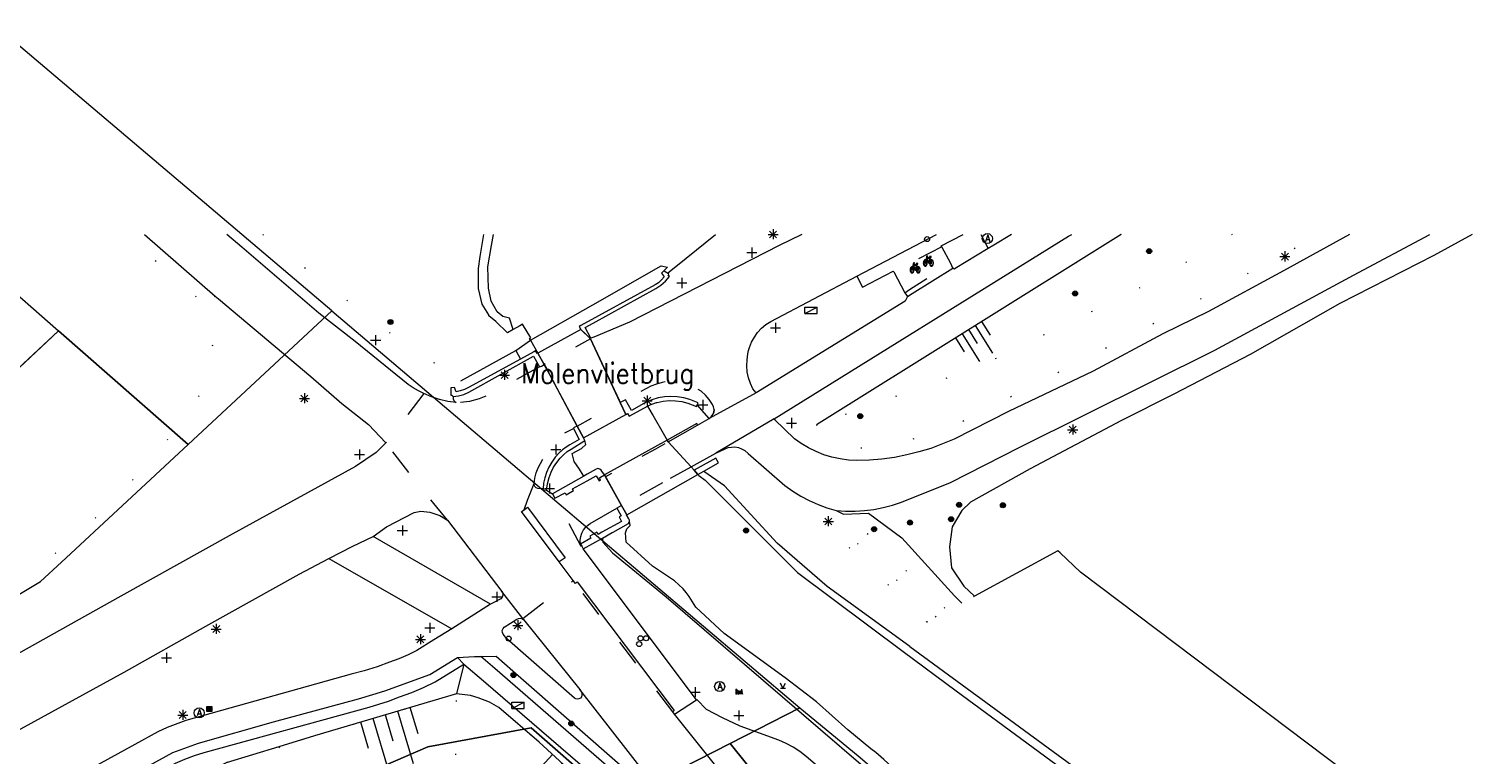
# Model space of a CAD drawing. Header units: metres. Extents: x 3 to 114181, y 112716 to 476231.
# Tile 87 of 90: x 112688 to 112832, y 475948 to 476020. Entities that reach past the tile are written whole.
import ezdxf
from ezdxf.enums import TextEntityAlignment as Align

# ---------------------------------------------------------------- set-up
doc = ezdxf.new("R2010")
doc.units = ezdxf.units.M
doc.header["$MEASUREMENT"] = 0
doc.linetypes.add('DGN Style 1', pattern=[5.201608, 0.008655, -5.192953])
doc.linetypes.add('DGN Style 5', pattern=[6.058445, 2.596476, -3.461969])
for name, color, linetype, lineweight in [('Cultuurscheiding BGT', 3, 'DGN Style 1', 0), ('Functie scheiding WGD BGT', 7, 'DGN Style 5', 0), ('Functie scheiding WGD H1 BGT', 7, 'DGN Style 5', 0), ('Hek BGT', 7, 'Continuous', 13), ('Insteeksloot BGT', 4, 'Continuous', 0), ('Kadasterpercelen', 14, 'Continuous', 13), ('Kant algemeen verharding BGT', 7, 'Continuous', 0), ('Kant water BGT', 4, 'Continuous', 0), ('Kruinlijn BGT', 3, 'Continuous', 0), ('Kruinlijn symbool BGT', 3, 'Continuous', 0), ('Muur BGT', 1, 'Continuous', 13), ('Onbegroeid terreindeel BGT', 7, 'Continuous', 0), ('Overbruggingsdeel-Dek H1 BGT', 6, 'Continuous', 13), ('Symbool Afvalbak BGT', 5, 'Continuous', 0), ('Symbool Bank BGT', 2, 'Continuous', 0), ('Symbool Boom BGT', 3, 'Continuous', 0), ('Symbool Fietsenrek BGT', 6, 'Continuous', 0), ('Symbool Kast BGT', 7, 'Continuous', 0), ('Symbool Kolk BGT', 5, 'Continuous', 0), ('Symbool Lichtmast BGT', 7, 'Continuous', 0), ('Symbool Paal - Steen BGT', 7, 'Continuous', 0), ('Symbool Verkeersbordpaal BGT', 7, 'Continuous', 0), ('Symbool Verklikker Transportleiding BGT', 5, 'Continuous', 0), ('Symbool Waterleidingput BGT', 5, 'Continuous', 0), ('Tekst ORL Kunstwerknaam BGT', 1, 'Continuous', 0), ('Walbescherming BGT', 5, 'Continuous', 13)]:
    doc.layers.add(name, color=color, linetype=linetype, lineweight=lineweight)
doc.styles.add('Style-STANDARD', font='STANDARD.shx')

# ---------------------------------------------------------------- blocks, each defined once
blk = doc.blocks.new('CELS04')
at = {"layer": 'Kruinlijn symbool BGT'}
for p, q in [((-0.176, 0.516), (-0.13, -0.011)), ((0.084, 0.538), (0.13, 0.011)), ((-0.283, 0.241), (-0.26, -0.023)), ((-0.023, 0.264), (0, 0)), ((0.237, 0.286), (0.26, 0.023))]:
    blk.add_line(p, q, dxfattribs=at)
blk = doc.blocks.new('CELS04_1')
at = {"layer": 'Kruinlijn symbool BGT'}
for p, q in [((-0.211, -0.26), (-0.069, 0.033)), ((-0.209, -0.08), (-0.137, 0.067)), ((-0.071, -0.146), (0, 0)), ((-0.074, -0.326), (0.069, -0.033)), ((0.066, -0.213), (0.137, -0.067))]:
    blk.add_line(p, q, dxfattribs=at)
blk = doc.blocks.new('CELS04_34')
at = {"layer": 'Kruinlijn symbool BGT'}
for p, q in [((-0.368, 0.067), (-0.139, 0.215)), ((-0.527, -0.189), (-0.07, 0.107)), ((-0.229, -0.148), (0, 0)), ((-0.388, -0.404), (0.07, -0.107)), ((-0.089, -0.363), (0.139, -0.215))]:
    blk.add_line(p, q, dxfattribs=at)
blk = doc.blocks.new('CELQ31')
at = {"layer": 'Symbool Verklikker Transportleiding BGT'}
for p, q in [((0, 0), (-0.025, 0.05)), ((-0.025, 0), (0.025, 0)), ((0, 0), (0.025, 0.05))]:
    blk.add_line(p, q, dxfattribs=at)
blk = doc.blocks.new('CELQ70')
at = {"layer": 'Symbool Kast BGT'}
for p, q in [((-0.062, 0.031), (0.062, 0.031)), ((-0.062, -0.031), (-0.062, 0.031)), ((-0.062, -0.031), (0.062, 0.031)), ((0.062, -0.031), (0.062, 0.031)), ((-0.062, -0.031), (0.062, -0.031))]:
    blk.add_line(p, q, dxfattribs=at)
blk = doc.blocks.new('CELQ49')
at = {"layer": 'Symbool Afvalbak BGT'}
blk.add_circle((0, 0), 0.05, dxfattribs=at)
at = {"layer": 'Symbool Afvalbak BGT', "style": 'Style-STANDARD'}
blk.add_text('A', height=0.0667, dxfattribs=at).set_placement((0.003, 0.003), align=Align.MIDDLE_CENTER)
blk = doc.blocks.new('CELQ21')
at = {"layer": 'Symbool Lichtmast BGT'}
for p, q in [((-0.05, 0), (0.05, 0)), ((0.035, -0.034), (-0.035, 0.034)), ((0.035, 0.034), (-0.035, -0.034)), ((0, 0.053), (0, -0.047))]:
    blk.add_line(p, q, dxfattribs=at)
blk = doc.blocks.new('CELQ30')
at = {"layer": 'Symbool Verkeersbordpaal BGT'}
for p, q in [((-0.05, 0), (0.05, 0)), ((0, 0.05), (0, -0.05))]:
    blk.add_line(p, q, dxfattribs=at)
blk = doc.blocks.new('CELQ20')
at = {"layer": 'Symbool Paal - Steen BGT', "flags": 128}
for points in [[(-0.025, -0.025), (-0.025, 0.025), (0.025, 0.025), (0.025, -0.025)], [(-0.018, -0.018), (-0.018, 0.018), (0.018, 0.018), (0.018, -0.018)], [(-0.011, -0.011), (-0.011, 0.011), (0.011, 0.011), (0.011, -0.011)], [(-0.004, -0.004), (-0.004, 0.004), (0.004, 0.004), (0.004, -0.004)]]:
    blk.add_lwpolyline(points, close=True, dxfattribs=at)
blk = doc.blocks.new('CELQ24_1')
at = {"layer": 'Symbool Kolk BGT'}
blk.add_circle((0, 0), 0.025, dxfattribs=at)
blk = doc.blocks.new('CELQ24_2')
at = {"layer": 'Symbool Waterleidingput BGT'}
blk.add_circle((0, 0), 0.025, dxfattribs=at)
blk = doc.blocks.new('BGT_BK')
at = {"layer": 'Symbool Bank BGT', "style": 'Style-STANDARD', "width": 0.399371}
blk.add_text('Bank', height=0.05, dxfattribs=at).set_placement((0.011, 0), align=Align.MIDDLE_CENTER)
blk = doc.blocks.new('CELA07')
at = {"layer": 'Symbool Boom BGT'}
for radius in [0.025, 0.018, 0.011, 0.00407]:
    blk.add_circle((0, 0), radius, dxfattribs=at)
blk = doc.blocks.new('CELQ51')
at = {"layer": 'Symbool Fietsenrek BGT', "flags": 128}
for points in [[(0.007, 0.056), (0.007, 0.056), (0.007, 0.055), (0.007, 0.054), (0.007, 0.054), (0.007, 0.053), (0.008, 0.053), (0.008, 0.052), (0.008, 0.052), (0.009, 0.051), (0.009, 0.051), (0.009, 0.051), (0.015, 0.051), (0.013, 0.045), (-0.02, 0.045), (-0.018, 0.053), (-0.018, 0.054), (-0.018, 0.055), (-0.018, 0.055), (-0.017, 0.056), (-0.017, 0.056), (-0.017, 0.057), (-0.016, 0.057), (-0.016, 0.057), (-0.016, 0.058), (-0.015, 0.058), (-0.015, 0.058), (-0.015, 0.058), (-0.009, 0.058), (-0.009, 0.064), (-0.015, 0.064), (-0.015, 0.064), (-0.016, 0.064), (-0.017, 0.064), (-0.017, 0.064), (-0.018, 0.064), (-0.018, 0.063), (-0.019, 0.063), (-0.019, 0.063), (-0.019, 0.062), (-0.02, 0.062), (-0.02, 0.062), (-0.02, 0.061), (-0.021, 0.061), (-0.021, 0.06), (-0.021, 0.06), (-0.021, 0.059), (-0.021, 0.059), (-0.021, 0.058), (-0.022, 0.058), (-0.022, 0.057), (-0.022, 0.056), (-0.022, 0.056), (-0.029, 0.025), (-0.029, 0.025), (-0.03, 0.025), (-0.03, 0.025), (-0.031, 0.025), (-0.031, 0.026), (-0.032, 0.026), (-0.032, 0.026), (-0.033, 0.026), (-0.033, 0.026), (-0.033, 0.026), (-0.033, 0.026), (-0.034, 0.026), (-0.035, 0.026), (-0.036, 0.025), (-0.037, 0.025), (-0.038, 0.025), (-0.039, 0.024), (-0.04, 0.024), (-0.041, 0.023), (-0.042, 0.023), (-0.043, 0.022), (-0.043, 0.021), (-0.044, 0.02), (-0.045, 0.02), (-0.046, 0.019), (-0.046, 0.018), (-0.047, 0.017), (-0.048, 0.016), (-0.048, 0.015), (-0.049, 0.013), (-0.049, 0.012), (-0.05, 0.011), (-0.05, 0.01), (-0.051, 0.008), (-0.051, 0.007), (-0.052, 0.006), (-0.052, 0.004), (-0.052, 0.003), (-0.052, 0.001), (-0.052, 0), (-0.052, -0.002), (-0.053, -0.003), (-0.053, -0.005), (-0.053, -0.005)], [(-0.037, 0.019), (-0.037, 0.018), (-0.038, 0.018), (-0.039, 0.018), (-0.039, 0.017), (-0.04, 0.017), (-0.041, 0.016), (-0.041, 0.016), (-0.042, 0.015), (-0.042, 0.014), (-0.043, 0.014), (-0.044, 0.013), (-0.044, 0.012), (-0.045, 0.011), (-0.045, 0.01), (-0.046, 0.01), (-0.046, 0.008), (-0.046, 0.008), (-0.047, 0.007), (-0.047, 0.005), (-0.047, 0.004), (-0.048, 0.003), (-0.048, 0.002), (-0.048, 0.001), (-0.048, 0), (-0.048, -0.001), (-0.049, -0.002), (-0.049, -0.004), (-0.049, -0.005), (-0.049, -0.005), (-0.049, -0.006), (-0.049, -0.007), (-0.048, -0.009), (-0.048, -0.01), (-0.048, -0.011), (-0.048, -0.012), (-0.048, -0.013), (-0.047, -0.014), (-0.047, -0.016), (-0.047, -0.017), (-0.046, -0.018), (-0.046, -0.018), (-0.046, -0.02), (-0.045, -0.02), (-0.045, -0.021), (-0.044, -0.022), (-0.044, -0.023), (-0.043, -0.024), (-0.042, -0.024), (-0.042, -0.025), (-0.041, -0.026), (-0.041, -0.026), (-0.04, -0.027), (-0.039, -0.027), (-0.039, -0.028), (-0.038, -0.028), (-0.037, -0.029), (-0.037, -0.029), (-0.036, -0.029), (-0.035, -0.029), (-0.034, -0.029), (-0.033, -0.029), (-0.033, -0.029)], [(-0.033, -0.029), (-0.033, -0.029), (-0.032, -0.029), (-0.031, -0.029), (-0.03, -0.029), (-0.03, -0.028), (-0.029, -0.028), (-0.028, -0.028), (-0.028, -0.027), (-0.027, -0.027), (-0.026, -0.026), (-0.026, -0.026), (-0.025, -0.025), (-0.024, -0.024), (-0.024, -0.024), (-0.023, -0.023), (-0.023, -0.022), (-0.022, -0.021), (-0.022, -0.02), (-0.021, -0.02), (-0.021, -0.018), (-0.02, -0.018), (-0.02, -0.017), (-0.02, -0.015), (-0.019, -0.014), (-0.019, -0.013), (-0.019, -0.012), (-0.019, -0.011), (-0.019, -0.01), (-0.018, -0.009), (-0.018, -0.007), (-0.018, -0.006), (-0.018, -0.005), (-0.018, -0.005), (-0.018, -0.004), (-0.018, -0.003), (-0.018, -0.002), (-0.019, -0.001), (-0.019, -0.001), (-0.019, 0), (-0.019, 0.001), (-0.019, 0.002), (-0.019, 0.003), (-0.019, 0.004), (-0.019, 0.004), (-0.02, 0.005), (-0.02, 0.006), (-0.02, 0.007), (-0.02, 0.007), (-0.021, 0.008), (-0.021, 0.009), (-0.021, 0.01), (-0.022, 0.01), (-0.022, 0.011), (-0.022, 0.012), (-0.023, 0.012), (-0.023, 0.013), (-0.023, 0.013), (-0.024, 0.014), (-0.024, 0.014), (-0.024, 0.015), (-0.025, 0.015), (-0.025, 0.016), (-0.026, 0.016), (-0.026, 0.016), (-0.027, 0.017), (-0.027, 0.017), (-0.032, -0.007), (-0.032, -0.007), (-0.032, -0.008), (-0.033, -0.009), (-0.033, -0.009), (-0.033, -0.009), (-0.034, -0.009), (-0.034, -0.009), (-0.035, -0.009), (-0.035, -0.009), (-0.035, -0.008), (-0.035, -0.008), (-0.036, -0.007), (-0.036, -0.006), (-0.036, -0.006), (-0.036, -0.005), (-0.036, -0.004), (-0.036, -0.004), (-0.03, 0.019), (-0.031, 0.019), (-0.031, 0.019), (-0.032, 0.019), (-0.032, 0.019), (-0.032, 0.019), (-0.033, 0.019), (-0.033, 0.019), (-0.033, 0.019), (-0.034, 0.019), (-0.035, 0.019), (-0.036, 0.019), (-0.037, 0.019)], [(-0.033, -0.036), (-0.032, -0.036), (-0.031, -0.036), (-0.03, -0.035), (-0.03, -0.035), (-0.029, -0.035), (-0.028, -0.034), (-0.027, -0.034), (-0.026, -0.033), (-0.025, -0.033), (-0.024, -0.032), (-0.024, -0.031), (-0.023, -0.031), (-0.022, -0.03), (-0.021, -0.029), (-0.02, -0.028), (-0.02, -0.027), (-0.019, -0.026), (-0.019, -0.025), (-0.018, -0.023), (-0.018, -0.022), (-0.017, -0.021), (-0.017, -0.02), (-0.016, -0.018), (-0.016, -0.017), (-0.015, -0.016), (-0.015, -0.014), (-0.015, -0.013), (-0.015, -0.011), (-0.014, -0.01), (-0.014, -0.008), (-0.014, -0.007), (-0.014, -0.005), (-0.014, -0.005), (-0.014, -0.004), (-0.014, -0.003), (-0.014, -0.002), (-0.014, 0), (-0.014, 0.001), (-0.015, 0.002), (-0.015, 0.003), (-0.015, 0.004), (-0.015, 0.005), (-0.015, 0.006), (-0.016, 0.007), (-0.016, 0.008), (-0.016, 0.009), (-0.017, 0.01), (-0.017, 0.011), (-0.017, 0.012), (-0.018, 0.013), (-0.018, 0.014), (-0.018, 0.014), (-0.019, 0.015), (-0.019, 0.016), (-0.02, 0.017), (-0.02, 0.018), (-0.021, 0.018), (-0.021, 0.019), (-0.022, 0.019), (-0.022, 0.02), (-0.023, 0.021), (-0.024, 0.021), (-0.024, 0.022), (-0.025, 0.022), (-0.025, 0.023), (-0.025, 0.023), (-0.023, 0.032), (0, -0.008), (0.009, -0.008), (0.009, -0.01), (0.009, -0.011), (0.009, -0.013), (0.01, -0.014), (0.01, -0.015), (0.01, -0.017), (0.011, -0.018), (0.011, -0.019), (0.011, -0.02), (0.012, -0.022), (0.012, -0.023), (0.013, -0.024), (0.013, -0.025), (0.014, -0.026), (0.015, -0.027), (0.015, -0.028), (0.016, -0.029), (0.016, -0.03), (0.017, -0.03), (0.018, -0.031), (0.019, -0.032), (0.019, -0.032), (0.02, -0.033), (0.021, -0.034), (0.022, -0.034), (0.023, -0.035), (0.024, -0.035), (0.024, -0.035)], [(0, 0), (0.011, 0.039), (-0.021, 0.039), (0, 0)], [(0.004, -0.002), (0.014, 0.033), (0.018, 0.021), (0.017, 0.021), (0.017, 0.02), (0.016, 0.02), (0.016, 0.019), (0.016, 0.019), (0.015, 0.018), (0.015, 0.017), (0.014, 0.017), (0.014, 0.016), (0.014, 0.015), (0.013, 0.015), (0.013, 0.014), (0.013, 0.014), (0.012, 0.013), (0.012, 0.012), (0.012, 0.011), (0.012, 0.011), (0.011, 0.01), (0.011, 0.009), (0.011, 0.008), (0.011, 0.008), (0.01, 0.007), (0.01, 0.006), (0.01, 0.005), (0.01, 0.004), (0.01, 0.003), (0.009, 0.003), (0.009, 0.002), (0.009, 0.001), (0.009, 0), (0.009, -0.001), (0.009, -0.002), (0.009, -0.002), (0.004, -0.002)], [(0.024, -0.035), (0.025, -0.035), (0.026, -0.036), (0.027, -0.036), (0.028, -0.036), (0.028, -0.036), (0.029, -0.036), (0.03, -0.036), (0.031, -0.035), (0.032, -0.035), (0.033, -0.035), (0.034, -0.034), (0.035, -0.034), (0.036, -0.033), (0.037, -0.033), (0.037, -0.032), (0.038, -0.031), (0.039, -0.031), (0.039, -0.03), (0.04, -0.029), (0.041, -0.028), (0.042, -0.027), (0.042, -0.026), (0.043, -0.024), (0.043, -0.023), (0.044, -0.022), (0.045, -0.021), (0.045, -0.02), (0.045, -0.018), (0.046, -0.017), (0.046, -0.016), (0.046, -0.014), (0.047, -0.013), (0.047, -0.011), (0.047, -0.01), (0.047, -0.008), (0.047, -0.007), (0.047, -0.005), (0.047, -0.005), (0.047, -0.003), (0.047, -0.002), (0.047, 0), (0.047, 0.001), (0.047, 0.003), (0.046, 0.004), (0.046, 0.006), (0.046, 0.007), (0.045, 0.008), (0.045, 0.01), (0.044, 0.011), (0.044, 0.012), (0.043, 0.013), (0.043, 0.015), (0.042, 0.016), (0.042, 0.017), (0.041, 0.018), (0.04, 0.019), (0.039, 0.02), (0.039, 0.02), (0.038, 0.021), (0.037, 0.022), (0.036, 0.023), (0.036, 0.023), (0.035, 0.024), (0.034, 0.024), (0.033, 0.025), (0.032, 0.025), (0.031, 0.025), (0.03, 0.026), (0.029, 0.026), (0.028, 0.026), (0.028, 0.026), (0.028, 0.026), (0.027, 0.026), (0.027, 0.026), (0.026, 0.026), (0.026, 0.025), (0.025, 0.025), (0.025, 0.025), (0.024, 0.025), (0.024, 0.025), (0.024, 0.025), (0.023, 0.025), (0.023, 0.024), (0.022, 0.024), (0.022, 0.024), (0.021, 0.024), (0.021, 0.024), (0.016, 0.04), (0.019, 0.051), (0.024, 0.051), (0.024, 0.058), (0.009, 0.058), (0.009, 0.058), (0.008, 0.058), (0.008, 0.057), (0.008, 0.057), (0.007, 0.056)], [(0.028, -0.029), (0.027, -0.029), (0.027, -0.029), (0.026, -0.029), (0.025, -0.029), (0.025, -0.029), (0.024, -0.028), (0.023, -0.028), (0.023, -0.028), (0.022, -0.027), (0.021, -0.027), (0.021, -0.026), (0.02, -0.026), (0.02, -0.025), (0.019, -0.025), (0.018, -0.024), (0.018, -0.023), (0.017, -0.023), (0.017, -0.022), (0.017, -0.021), (0.016, -0.02), (0.016, -0.019), (0.015, -0.018), (0.015, -0.018), (0.015, -0.017), (0.014, -0.016), (0.014, -0.015), (0.014, -0.014), (0.014, -0.013), (0.013, -0.011), (0.013, -0.01), (0.013, -0.01), (0.013, -0.008), (0.013, -0.008), (0.026, -0.008), (0.026, -0.008), (0.027, -0.008), (0.028, -0.008), (0.028, -0.008), (0.029, -0.008), (0.029, -0.008), (0.029, -0.007), (0.03, -0.007), (0.03, -0.007), (0.03, -0.006), (0.03, -0.006), (0.03, -0.005), (0.03, -0.004), (0.03, -0.004), (0.03, -0.003), (0.029, -0.002), (0.029, -0.001), (0.029, 0), (0.029, 0), (0.023, 0.018), (0.024, 0.018), (0.024, 0.018), (0.024, 0.018), (0.025, 0.019), (0.025, 0.019), (0.026, 0.019), (0.026, 0.019), (0.027, 0.019), (0.027, 0.019), (0.028, 0.019), (0.028, 0.019), (0.028, 0.019), (0.029, 0.019), (0.03, 0.019), (0.03, 0.019), (0.031, 0.019), (0.032, 0.018), (0.033, 0.018), (0.033, 0.018), (0.034, 0.017), (0.035, 0.017), (0.035, 0.016), (0.036, 0.016), (0.037, 0.015), (0.037, 0.014), (0.038, 0.014), (0.038, 0.013), (0.039, 0.012), (0.039, 0.011), (0.04, 0.01), (0.04, 0.01), (0.041, 0.008), (0.041, 0.007), (0.041, 0.007), (0.042, 0.005), (0.042, 0.004), (0.042, 0.003), (0.042, 0.002), (0.043, 0.001), (0.043, 0), (0.043, -0.001), (0.043, -0.002), (0.043, -0.004)], [(0.013, -0.002), (0.013, -0.001), (0.013, 0), (0.013, 0), (0.013, 0.001), (0.014, 0.002), (0.014, 0.002), (0.014, 0.003), (0.014, 0.004), (0.014, 0.004), (0.014, 0.005), (0.015, 0.006), (0.015, 0.006), (0.015, 0.007), (0.015, 0.008), (0.015, 0.008), (0.016, 0.009), (0.016, 0.009), (0.016, 0.01), (0.016, 0.01), (0.017, 0.011), (0.017, 0.011), (0.017, 0.012), (0.018, 0.012), (0.018, 0.013), (0.018, 0.013), (0.019, 0.014), (0.019, 0.014), (0.019, 0.015), (0.02, 0.015), (0.02, 0.015), (0.025, -0.002), (0.013, -0.002)], [(-0.053, -0.005), (-0.053, -0.007), (-0.053, -0.008), (-0.052, -0.01), (-0.052, -0.011), (-0.052, -0.013), (-0.052, -0.014), (-0.051, -0.016), (-0.051, -0.017), (-0.051, -0.018), (-0.05, -0.02), (-0.05, -0.021), (-0.049, -0.022), (-0.049, -0.023), (-0.048, -0.025), (-0.048, -0.026), (-0.047, -0.027), (-0.046, -0.028), (-0.046, -0.029), (-0.045, -0.03), (-0.044, -0.031), (-0.043, -0.031), (-0.042, -0.032), (-0.042, -0.033), (-0.041, -0.033), (-0.04, -0.034), (-0.039, -0.034), (-0.038, -0.035), (-0.037, -0.035), (-0.036, -0.035), (-0.035, -0.036), (-0.034, -0.036), (-0.033, -0.036), (-0.033, -0.036)], [(0.043, -0.004), (0.043, -0.005), (0.043, -0.005), (0.043, -0.006), (0.043, -0.007), (0.043, -0.009), (0.043, -0.01), (0.043, -0.011), (0.043, -0.012), (0.042, -0.013), (0.042, -0.014), (0.042, -0.016), (0.041, -0.017), (0.041, -0.018), (0.041, -0.018), (0.04, -0.02), (0.04, -0.02), (0.039, -0.021), (0.039, -0.022), (0.038, -0.023), (0.038, -0.024), (0.037, -0.024), (0.037, -0.025), (0.036, -0.026), (0.035, -0.026), (0.035, -0.027), (0.034, -0.027), (0.033, -0.028), (0.033, -0.028), (0.032, -0.028), (0.031, -0.029), (0.03, -0.029), (0.03, -0.029), (0.029, -0.029), (0.028, -0.029), (0.028, -0.029)]]:
    blk.add_lwpolyline(points, dxfattribs=at)

msp = doc.modelspace()

# ---------------------------------------------------------------- linework, layer by layer
at = {"layer": 'Cultuurscheiding BGT', "flags": 128}
for points in [[(112677.24, 475959.68), (112688.32, 475966.39), (112694.45, 475971.86), (112700.29, 475977.78), (112705.4, 475984.85), (112706.13, 475988.9), (112705.62, 475991.84), (112705.32, 475992.86), (112704.64, 475993.62), (112704.06, 475994.2), (112702.84, 475995.3), (112697.34, 476000)], [(112711.09, 476000), (112713.16, 475998.32), (112722.8, 475990.83), (112730.73, 475985.48), (112736.17, 475988.49), (112737.64, 475989.5)], [(112796.2, 476000), (112765.98, 475981.11)], [(112807.2, 476000), (112800.01, 475995.66), (112782.14, 475986.89), (112765.98, 475981.11)], [(112765.98, 475981.11), (112767.43, 475979.33), (112771.21, 475978.7), (112778.35, 475980.38), (112802.94, 475992.99), (112815.92, 476000)], [(112706.36, 475993.88), (112705.32, 475992.86)], [(112761.77, 475981.69), (112765.98, 475981.11)], [(112776.93, 475961.54), (112767.46, 475970.63), (112768.67, 475972.26)], [(112777.85, 475962.05), (112768.48, 475970.79), (112769.95, 475971.37), (112778.87, 475962.75), (112778.98, 475962.66)], [(112781.64, 475964.11), (112780.38, 475963.43), (112778.98, 475962.66), (112777.85, 475962.05), (112776.93, 475961.54), (112776.16, 475961.12), (112775.89, 475960.06), (112775.76, 475959.53), (112775.22, 475959.12)], [(112730.28, 475954.42), (112716.22, 475950.26), (112712.68, 475949.18)], [(112730.23, 475948.37), (112730.28, 475954.42)], [(112752.32, 475935.01), (112751.49, 475936.06), (112749.38, 475939.03), (112747.51, 475941.12), (112744.99, 475943.66), (112738.47, 475949.64), (112734.49, 475953.08), (112733.57, 475953.6), (112732.45, 475954.03), (112731.69, 475954.27), (112730.28, 475954.42)], [(112712.68, 475949.18), (112707.45, 475947.6), (112704.23, 475945.99), (112699.93, 475944.09), (112663.49, 475924.05), (112641.67, 475911.68), (112620.64, 475900.25), (112601.24, 475889.28), (112588.61, 475882.39), (112573.6, 475873.67), (112553.56, 475862.26), (112536.71, 475852.58), (112523.51, 475845.41), (112506.39, 475836.32), (112500, 475833.01)], [(112712.68, 475949.18), (112715.94, 475943.08)]]:
    msp.add_lwpolyline(points, dxfattribs=at)
at = {"layer": 'Functie scheiding WGD BGT', "flags": 128}
for points in [[(112778.39, 475998.77), (112774.03, 475996.47), (112773.63, 475996.27)], [(112774.73, 475994.21), (112775.21, 475994.52), (112779.29, 475997.12)], [(112738.52, 475986.85), (112733.28, 475983.99), (112732.53, 475983.7), (112731.59, 475983.43), (112730.46, 475983.28), (112730.26, 475983.32)], [(112755.82, 475982.63), (112755.78, 475982.89), (112755.67, 475983.13), (112755.35, 475983.61), (112754.96, 475984.05), (112754.53, 475984.44), (112754.05, 475984.77), (112753.53, 475985.04), (112752.98, 475985.24), (112752.41, 475985.37), (112751.83, 475985.43), (112751.24, 475985.41), (112750.67, 475985.32), (112750.11, 475985.16), (112749.57, 475984.93), (112747.05, 475983.6)], [(112727.05, 475984.21), (112723.29, 475979.32)], [(112755.8, 475982.37), (112755.82, 475982.63), (112755.8, 475982.37), (112755.7, 475982.13), (112755.8, 475982.37)], [(112755.34, 475981.75), (112755.54, 475981.92), (112755.7, 475982.13)], [(112737.98, 475975.3), (112738.04, 475975.83), (112738.18, 475976.35), (112738.38, 475976.85), (112739.38, 475978.72), (112739.69, 475979.18), (112740.06, 475979.6), (112740.48, 475979.96), (112740.95, 475980.26), (112741.88, 475980.76)], [(112729.38, 475971.67), (112725.23, 475976.8), (112723.29, 475979.32)], [(112742.7, 475969.09), (112742.65, 475969.05), (112740.05, 475973.84)], [(112736.85, 475961.89), (112739.46, 475963.91), (112741.86, 475965.66)], [(112751.72, 475952.66), (112742.07, 475965.39)], [(112731, 475957.39), (112730.39, 475958.02)], [(112751.9, 475952.42), (112754.08, 475953.85)]]:
    msp.add_lwpolyline(points, dxfattribs=at)
at = {"layer": 'Functie scheiding WGD H1 BGT', "flags": 128}
for points in [[(112746.51, 475983.32), (112746.4, 475983.56), (112743.78, 475989.21), (112743.58, 475989.64), (112738.99, 475987.1), (112739.2, 475986.7), (112742.26, 475980.98), (112746.51, 475983.32)], [(112751.52, 475975.83), (112753.54, 475976.94), (112751.28, 475979.43), (112750.01, 475978.71), (112745.05, 475975.95), (112746.66, 475973.1), (112751.52, 475975.83)]]:
    msp.add_lwpolyline(points, dxfattribs=at)
at = {"layer": 'Hek BGT', "flags": 128}
msp.add_lwpolyline([(112642.2, 476000), (112630.68, 475986.86), (112614.96, 475968.84), (112633.81, 475952.59), (112640.34, 475957), (112645.05, 475960.17), (112650.5, 475962.61), (112658.08, 475967.4), (112663.72, 475969.4), (112665.88, 475970.86), (112675.02, 475976.79), (112678.85, 475979.25), (112684.16, 475984.18), (112690.8, 475990.4)], dxfattribs=at)
at = {"layer": 'Insteeksloot BGT', "flags": 128}
for points in [[(112735.91, 475990.55), (112735.36, 475990.23), (112734.18, 475991.37), (112733.51, 475991.91), (112733.48, 475992.01), (112732.82, 475993.07), (112732.47, 475994.64), (112732.46, 475996.63), (112732.64, 475997.79), (112732.99, 476000)], [(112775.22, 475959.12), (112767.03, 475965.08), (112762.09, 475969.38), (112756.85, 475975.05), (112755.58, 475975.95), (112754.9, 475976.43), (112754.8, 475976.51)], [(112744.75, 475969.88), (112744.78, 475969.49), (112745.74, 475968.43), (112751.07, 475964.06), (112774.14, 475944.21), (112785.05, 475934.52)], [(112775.22, 475959.12), (112796.99, 475943.19)]]:
    msp.add_lwpolyline(points, dxfattribs=at)
at = {"layer": 'Kadasterpercelen', "linetype": 'Continuous', "flags": 128}
for points in [[(112646.57, 476029.2), (112658.61, 476018.65), (112670.65, 476008.11), (112673.65, 476005.47), (112684.47, 475996), (112690.83, 475990.43), (112703.68, 475979.17), (112717.93, 475992.41), (112704.87, 476003.49), (112664.72, 476037.55)], [(112672.52, 475955.69), (112689.05, 475965.57), (112691.12, 475967.5), (112703.68, 475979.17), (112717.93, 475992.41), (112725.58, 475985.92), (112739.39, 475974.21), (112764.33, 475953.05), (112757.41, 475949.51), (112746.22, 475943.77), (112745.74, 475943.53), (112745.67, 475943.61), (112744.32, 475945.24), (112737.69, 475951.06), (112727.45, 475949.16), (112703.86, 475938.96), (112678.54, 475926.3)], [(112978.53, 475714.74), (112841.47, 475834.29), (112840.73, 475837.51), (112840, 475841.23), (112838.39, 475845.14), (112836.74, 475848.55), (112834.68, 475852.05), (112831.79, 475856.14), (112809.75, 475884.34), (112757.41, 475949.51), (112764.33, 475953.05), (112770.12, 475948.29), (112785.26, 475935.4), (112798.35, 475924.66), (112830.93, 475895.05), (112837.82, 475889.01), (112848.91, 475879.23), (112860.04, 475869.29), (112865.91, 475864.22), (112885.11, 475847.43), (112893.05, 475840.55), (112902.88, 475832.7), (112932.06, 475807.67), (112966.1, 475778.54)], [(112806.26, 475724), (112829.21, 475814.63), (112830.06, 475819.03), (112830.47, 475822.26), (112830.62, 475825.17), (112830.27, 475829.25), (112829.51, 475833.38), (112828.62, 475836.83), (112827.38, 475840.49), (112825.39, 475844.4), (112823.07, 475847.7), (112821.51, 475849.75), (112816.45, 475856.12), (112778.85, 475902.72), (112772.88, 475910.39), (112759.11, 475927.62), (112758.13, 475928.86), (112746.22, 475943.77), (112757.41, 475949.51), (112809.75, 475884.34), (112831.79, 475856.14), (112834.68, 475852.05)]]:
    msp.add_lwpolyline(points, dxfattribs=at)
for points in [[(112660.89, 475968.54), (112638.96, 475955.42), (112634.41, 475952.69), (112628.9, 475957.4), (112615.2, 475969.1), (112621.79, 475976.62), (112653.35, 476012.64), (112658.61, 476018.65), (112670.65, 476008.11), (112673.65, 476005.47), (112684.47, 475996), (112690.83, 475990.43), (112678.79, 475979.24), (112678.02, 475978.79)], [(112660.89, 475968.54), (112638.96, 475955.42), (112634.41, 475952.69), (112628.9, 475957.4), (112666.9, 476000.79), (112668.4, 475999.48), (112673.65, 476005.47), (112684.47, 475996), (112690.83, 475990.43), (112678.79, 475979.24), (112678.02, 475978.79)], [(112690.83, 475990.43), (112678.79, 475979.24), (112678.02, 475978.79), (112660.89, 475968.54), (112638.96, 475955.42), (112634.41, 475952.69), (112631.15, 475950.74), (112625.36, 475947.28), (112610.39, 475938.32), (112609.85, 475938), (112601.46, 475932.98), (112592.35, 475927.53), (112579.62, 475919.91), (112570.46, 475914.43), (112565.59, 475911.52), (112558.37, 475907.2), (112571.83, 475895.45), (112593.13, 475908.19), (112615.17, 475921.37), (112652.61, 475943.77), (112672.52, 475955.69), (112689.05, 475965.57), (112691.12, 475967.5), (112703.68, 475979.17)], [(112758.13, 475928.86), (112757.59, 475928.54), (112743.87, 475920.54), (112743.19, 475920.15), (112743.95, 475919.49), (112696.41, 475893.61), (112692.82, 475891.65), (112687.7, 475901.12), (112682.48, 475910.77), (112686.01, 475912.64), (112684.37, 475915.65), (112678.54, 475926.3), (112703.86, 475938.96), (112727.45, 475949.16), (112737.69, 475951.06), (112744.32, 475945.24), (112745.67, 475943.61), (112745.74, 475943.53), (112746.22, 475943.77)]]:
    msp.add_lwpolyline(points, close=True, dxfattribs=at)
at = {"layer": 'Kant algemeen verharding BGT', "flags": 128}
for points in [[(112699.35, 476000), (112706.36, 475993.88), (112706.68, 475993.62), (112715.85, 475985.9), (112718.92, 475983.22), (112721.57, 475981.15), (112723.29, 475979.32)], [(112727.05, 475984.21), (112726.51, 475984.48), (112725.99, 475984.78), (112725.48, 475985.12), (112720.23, 475989.39), (112716.63, 475992.19), (112709.02, 475998.73), (112707.52, 476000)], [(112764.51, 476000), (112762.27, 475998.89), (112747.45, 475991.28), (112743.9, 475989.8), (112743.62, 475989.69)], [(112818.82, 476000), (112812.29, 475996.4), (112804.85, 475992.36), (112800.3, 475990.12), (112793.42, 475986.42), (112785.01, 475982.42), (112779.63, 475979.7), (112778.48, 475979.21), (112777.32, 475978.78), (112776.13, 475978.42), (112774.92, 475978.12), (112773.7, 475977.88), (112772.46, 475977.71), (112771.22, 475977.61), (112769.98, 475977.58), (112769.14, 475977.62), (112768.32, 475977.73), (112767.5, 475977.9), (112766.71, 475978.15), (112765.93, 475978.45), (112765.18, 475978.82), (112764.47, 475979.25), (112763.79, 475979.73), (112761.83, 475981.65), (112761.77, 475981.69), (112756, 475978.29), (112756.92, 475978.74), (112757.23, 475978.85), (112757.55, 475978.91), (112757.88, 475978.92), (112758.23, 475978.86), (112758.56, 475978.74), (112758.87, 475978.55), (112759.21, 475978.26), (112762.85, 475975.08), (112763.62, 475974.53), (112764.43, 475974.03), (112765.26, 475973.59), (112766.13, 475973.2), (112767.02, 475972.88), (112767.93, 475972.62), (112768.86, 475972.56), (112769.8, 475972.55), (112770.74, 475972.61), (112771.68, 475972.73), (112772.6, 475972.91), (112773.51, 475973.14), (112774.4, 475973.44), (112779.28, 475975.38), (112786.14, 475978.91), (112805.47, 475988.52), (112819.22, 475995.96), (112826.8, 476000)], [(112760.01, 475984.29), (112759.68, 475984.67), (112759.42, 475985.21), (112759.24, 475985.78), (112759.12, 475986.36), (112759.07, 475986.96), (112759.09, 475987.56), (112759.18, 475988.15), (112759.25, 475988.47), (112759.35, 475988.78), (112759.55, 475989.31), (112759.82, 475989.81), (112760.14, 475990.27), (112760.53, 475990.69), (112760.96, 475991.05), (112761.44, 475991.35), (112769.98, 475995.85), (112777.87, 476000)], [(112761.77, 475981.69), (112790.97, 475999.81), (112791.28, 476000)], [(112778.39, 475998.77), (112778.35, 475998.85), (112780.52, 476000)], [(112830.99, 476000), (112827.18, 475997.91), (112817.87, 475993.15), (112808.96, 475988.08), (112801.4, 475984.15), (112796.21, 475981.53), (112787.17, 475976.76), (112781.26, 475973.43), (112780.39, 475972.62), (112779.44, 475970.98), (112779.16, 475969.01), (112779.35, 475966.94), (112780.57, 475965.11), (112781.64, 475964.11)], [(112785.32, 476000), (112783.55, 475998.92), (112783.01, 475998.59), (112779.74, 475996.6), (112779.65, 475996.55), (112779.49, 475996.66)], [(112782.26, 476000), (112783.01, 475998.59)], [(112779.29, 475997.12), (112778.39, 475998.77)], [(112774.73, 475994.21), (112775, 475993.83), (112775.45, 475994.12), (112779.49, 475996.66), (112779.29, 475997.12)], [(112769.98, 475995.85), (112770.54, 475994.76), (112773.58, 475996.36), (112773.63, 475996.27)], [(112773.63, 475996.27), (112774.73, 475994.21)], [(112775, 475993.83), (112774.77, 475993.37), (112760.01, 475984.29), (112755.34, 475981.75)], [(112743.58, 475989.64), (112743.78, 475989.21), (112746.4, 475983.56), (112746.51, 475983.32)], [(112736.17, 475988.49), (112736.64, 475987.63)], [(112742.26, 475980.98), (112739.2, 475986.7), (112738.99, 475987.1)], [(112730.26, 475983.32), (112729.43, 475983.44), (112728.61, 475983.63), (112727.82, 475983.88), (112727.05, 475984.21)], [(112729.97, 475983.91), (112729.97, 475983.7), (112730.02, 475983.54), (112730.12, 475983.41), (112730.26, 475983.32)], [(112754.17, 475981.08), (112755.34, 475981.75), (112754.15, 475983.08)], [(112723.29, 475979.32), (112722.93, 475978.95), (112722.31, 475978.36), (112720.29, 475976.99), (112708.06, 475970.28), (112697.01, 475964.11), (112686.8, 475958.41)], [(112751.28, 475979.43), (112753.54, 475976.94), (112756, 475978.29)], [(112741.86, 475965.66), (112740.46, 475967.51), (112736.74, 475972.52), (112736.99, 475972.69), (112737.32, 475973.65), (112737.98, 475975.3)], [(112738.87, 475974.76), (112738.35, 475974.81), (112738.2, 475974.86), (112738.07, 475974.98), (112737.99, 475975.13), (112737.98, 475975.3)], [(112746.66, 475973.1), (112745.05, 475975.95), (112744.95, 475976.14)], [(112739.22, 475974.63), (112739.79, 475974.27)], [(112678.85, 475946.45), (112697.33, 475956.59), (112705.42, 475961.13), (112714.7, 475966.29), (112717.64, 475967.87), (112720, 475969.09), (112722.03, 475970.04), (112723.35, 475970.99), (112726.1, 475972.4), (112726.76, 475972.56), (112727.66, 475972.45), (112728.63, 475972.13), (112729.38, 475971.67)], [(112736.99, 475972.69), (112737.34, 475972.93), (112741.07, 475967.93), (112740.46, 475967.51)], [(112742.59, 475969.29), (112742.56, 475969.66), (112742.6, 475970.03), (112742.71, 475970.38), (112742.88, 475970.71), (112743.07, 475970.94), (112743.28, 475971.14), (112743.53, 475971.31), (112746.2, 475972.84)], [(112767.93, 475972.62), (112768.67, 475972.26), (112771.12, 475972.36), (112774.45, 475969.91), (112779.67, 475964.15), (112780.38, 475963.43)], [(112729.38, 475971.67), (112734.78, 475964.59)], [(112733.66, 475963.32), (112722.03, 475970.04)], [(112754.08, 475953.85), (112742.85, 475968.8)], [(112717.64, 475967.87), (112729.82, 475960.87)], [(112742.07, 475965.39), (112741.86, 475965.66)], [(112742.07, 475965.39), (112742.26, 475965.53), (112751.88, 475952.77), (112751.72, 475952.66)], [(112752.33, 475942.25), (112742.5, 475954.86), (112742.67, 475954.6), (112742.72, 475954.45), (112742.73, 475954.29), (112742.67, 475954.13), (112742.57, 475954.01), (112742.43, 475953.93), (112742.27, 475953.9), (112742.13, 475953.92), (112742, 475953.99), (112735.29, 475959.9), (112734.93, 475960.35), (112734.84, 475960.52), (112734.83, 475960.72), (112734.9, 475960.9), (112735.03, 475961.04), (112736.28, 475961.85), (112736.43, 475961.91), (112736.6, 475961.92), (112736.77, 475961.89), (112736.92, 475961.8), (112736.85, 475961.89), (112734.78, 475964.59), (112734.87, 475964.41), (112734.88, 475964.21), (112734.81, 475964.02), (112734.68, 475963.87), (112733.66, 475963.32), (112729.82, 475960.87), (112728.05, 475959.78), (112726.36, 475958.74), (112725.48, 475958.3), (112724.58, 475957.91), (112723.66, 475957.57), (112722.42, 475957.11), (112721.15, 475956.71), (112719.86, 475956.37), (112703.46, 475951.79), (112701.6, 475951.1), (112700.67, 475950.66), (112698.41, 475949.42), (112681.43, 475940.13)], [(112736.92, 475961.8), (112742.5, 475954.86)], [(112682.62, 475937.91), (112702.16, 475948.61), (112704.7, 475949.54), (112712.15, 475951.66), (112720.58, 475953.94), (112721.98, 475954.35), (112723.19, 475954.73), (112727.63, 475956.34), (112730.39, 475958.02), (112732.08, 475958.13), (112732.7, 475958.15), (112734.21, 475958.16), (112735.88, 475956.71), (112747.31, 475946.68)], [(112753.82, 475937.6), (112751.22, 475940.82), (112751.09, 475940.98), (112748.03, 475944.73), (112745.93, 475946.66), (112734.09, 475956.96), (112732.7, 475958.15)], [(112682.62, 475937.91), (112683.11, 475936.98), (112702.44, 475947.54), (112703.37, 475947.94), (112704.32, 475948.3), (112705.28, 475948.62), (112721.62, 475953.12), (112723.53, 475953.71), (112724.64, 475954.12), (112725.85, 475954.55), (112727.03, 475955.06), (112728.18, 475955.63), (112731, 475957.39)], [(112731, 475957.39), (112730.28, 475954.42)], [(112731, 475957.39), (112732.98, 475955.71), (112744.48, 475945.79), (112746.64, 475943.43), (112749.8, 475939.32), (112752.08, 475936.36), (112752.89, 475935.32), (112755.95, 475931.39), (112756.64, 475930.54), (112766.87, 475917.95)], [(112782.72, 475932.67), (112767.69, 475945.87), (112764.94, 475948.22), (112764.32, 475948.7), (112763.66, 475949.14), (112762.97, 475949.52), (112762.26, 475949.84), (112758.41, 475951.23), (112756.65, 475952.06), (112755.09, 475952.87), (112754.1, 475953.87), (112754.08, 475953.85)], [(112760.72, 475941.37), (112751.9, 475952.42), (112751.72, 475952.66)]]:
    msp.add_lwpolyline(points, dxfattribs=at)
at = {"layer": 'Kant water BGT', "flags": 128}
for points in [[(112735.91, 475990.55), (112735.54, 475991.68), (112734.89, 475991.87), (112734.31, 475992.31), (112733.72, 475993.37), (112733.46, 475994.65), (112733.41, 475996.77), (112733.77, 475998.91), (112733.96, 476000)], [(112751.2, 475996.14), (112753.05, 475997.65), (112755.98, 476000)], [(112737.64, 475989.5), (112737.54, 475989.68), (112737.65, 475989.75), (112736.82, 475991.09), (112736.56, 475990.93), (112735.91, 475990.55)], [(112737.64, 475989.5), (112738.36, 475988.22)], [(112749.24, 475982.96), (112749.69, 475982.17), (112749.75, 475982.08), (112750.78, 475980.29), (112751.18, 475979.6)], [(112742.91, 475976.03), (112742.85, 475976.13), (112742.48, 475976.71), (112741.96, 475977.49), (112741.75, 475978.26), (112742.68, 475978.77), (112743.11, 475979.17), (112743, 475979.57)], [(112753.84, 475976.6), (112753.54, 475976.94)], [(112754.23, 475976.18), (112754.3, 475976.1), (112754.94, 475975.63), (112764.1, 475966.45), (112774.57, 475958.63), (112779.81, 475954.72), (112795.11, 475943.48), (112796.21, 475942.59)], [(112786.5, 475935.55), (112778.15, 475942.92), (112772.66, 475947.93), (112771.85, 475948.6), (112771.38, 475948.97), (112769.08, 475950.86), (112765.98, 475953.63), (112762.86, 475956.01), (112756.82, 475960.43), (112754.03, 475963.04), (112753.34, 475964.08), (112753.05, 475964.47), (112752.77, 475964.84), (112751.91, 475965.64), (112749.72, 475967.1), (112747.11, 475969.48), (112747.05, 475970.4), (112747.19, 475970.79), (112747.5, 475971.12), (112747.43, 475971.56)]]:
    msp.add_lwpolyline(points, dxfattribs=at)
at = {"layer": 'Kruinlijn BGT', "flags": 128}
for points in [[(112796.2, 476000), (112765.98, 475981.11)], [(112730.28, 475954.42), (112716.22, 475950.26), (112712.68, 475949.18)], [(112752.32, 475935.01), (112751.49, 475936.06), (112749.38, 475939.03), (112747.51, 475941.12), (112744.99, 475943.66), (112738.47, 475949.64), (112734.49, 475953.08), (112733.57, 475953.6), (112732.45, 475954.03), (112731.69, 475954.27), (112730.28, 475954.42)], [(112712.68, 475949.18), (112707.45, 475947.6), (112704.23, 475945.99), (112699.93, 475944.09), (112663.49, 475924.05), (112641.67, 475911.68), (112620.64, 475900.25), (112601.24, 475889.28), (112588.61, 475882.39), (112573.6, 475873.67), (112553.56, 475862.26), (112536.71, 475852.58), (112523.51, 475845.41), (112506.39, 475836.32), (112500, 475833.01)]]:
    msp.add_lwpolyline(points, dxfattribs=at)
at = {"layer": 'Muur BGT', "flags": 128}
for points in [[(112750.84, 475995.84), (112750.87, 475995.8), (112750.89, 475995.78), (112750.62, 475995.48), (112750.32, 475995.21), (112749.99, 475994.99), (112742.6, 475990.95), (112742.45, 475990.86), (112742.6, 475990.57), (112743.03, 475990.16), (112743.58, 475989.64), (112743.62, 475989.69), (112743.05, 475990.77), (112743.85, 475991.21), (112750.04, 475994.62), (112750.54, 475994.97), (112751, 475995.37), (112751.41, 475995.82), (112751.27, 475995.93), (112751.34, 475996.04), (112751.2, 475996.14), (112751.07, 475996.23), (112750.84, 475996.4), (112750.6, 475996.15), (112750.8, 475995.89), (112750.84, 475995.84)], [(112738.7, 475986.94), (112738.99, 475987.1), (112738.36, 475988.22), (112738.28, 475988.17), (112738.12, 475988.44), (112737.95, 475988.34), (112736.64, 475987.63), (112731.48, 475984.8), (112731.08, 475984.62), (112730.66, 475984.47), (112730.24, 475984.37), (112730.09, 475984.83), (112729.73, 475984.77), (112729.73, 475984.06), (112729.86, 475984.05), (112729.93, 475983.91), (112729.97, 475983.91), (112730.5, 475983.98), (112731.02, 475984.13), (112731.51, 475984.34), (112737.91, 475987.92), (112738.52, 475986.85), (112738.7, 475986.94)], [(112754.15, 475983.08), (112754.25, 475983.28), (112753.42, 475983.62), (112752.81, 475983.79), (112752.18, 475983.9), (112751.55, 475983.93), (112750.91, 475983.89), (112750.28, 475983.78), (112749.67, 475983.6), (112749.1, 475983.35), (112747.64, 475982.52), (112747.05, 475983.6), (112746.71, 475983.43), (112746.51, 475983.32), (112747.08, 475982.13), (112747.25, 475982.22), (112747.41, 475981.97), (112747.82, 475982.19), (112749.24, 475982.96), (112749.43, 475983.06), (112749.65, 475983.15), (112750.12, 475983.31), (112750.15, 475983.32), (112750.18, 475983.33), (112750.78, 475983.46), (112751.39, 475983.52), (112752.01, 475983.5), (112752.62, 475983.41), (112753.21, 475983.25), (112754.08, 475982.93), (112754.13, 475983.04), (112754.15, 475983.08)], [(112739.73, 475977.41), (112739.44, 475976.91), (112739.2, 475976.37), (112739.03, 475975.85), (112738.92, 475975.31), (112738.87, 475974.76), (112738.86, 475974.67), (112739.22, 475974.63), (112739.31, 475975.27), (112739.47, 475975.89), (112739.67, 475976.42), (112739.92, 475976.92), (112740.23, 475977.39), (112740.58, 475977.82), (112740.91, 475978.15), (112741.27, 475978.45), (112741.65, 475978.71), (112743, 475979.57), (112742.88, 475979.81), (112742.26, 475980.98), (112741.97, 475980.83), (112741.88, 475980.78), (112741.88, 475980.76), (112742.46, 475979.67), (112741.52, 475979.13), (112741.15, 475978.89), (112740.79, 475978.62), (112740.46, 475978.32), (112740.07, 475977.89), (112739.73, 475977.41)], [(112751.28, 475979.43), (112754.17, 475981.08), (112754.1, 475981.23), (112751.18, 475979.6), (112751.28, 475979.43)], [(112744.13, 475976.72), (112743.23, 475976.21), (112742.91, 475976.03), (112739.79, 475974.27), (112740.05, 475973.84), (112741.05, 475974.36), (112741.17, 475974.16), (112741.89, 475974.59), (112741.79, 475974.76), (112743.24, 475975.55), (112744.15, 475976.06), (112744.42, 475975.57), (112744.57, 475975.66), (112744.46, 475975.87), (112744.55, 475975.92), (112744.95, 475976.14), (112744.71, 475976.52), (112744.64, 475976.63), (112744.49, 475976.73), (112744.31, 475976.77), (112744.13, 475976.72)], [(112753.84, 475976.6), (112754.23, 475976.18), (112754.8, 475976.51), (112756.25, 475977.33), (112756.01, 475977.8), (112754.15, 475976.77), (112753.84, 475976.6)], [(112746.29, 475972.68), (112746.62, 475972.1), (112746.42, 475971.98), (112746.66, 475971.53), (112744.71, 475970.45), (112744.32, 475970.23), (112744.19, 475970.45), (112743.51, 475970.07), (112743.6, 475969.87), (112742.59, 475969.29), (112742.7, 475969.09), (112742.85, 475968.8), (112744.75, 475969.88), (112745.72, 475970.42), (112745.81, 475970.47), (112747.34, 475971.33), (112747.43, 475971.56), (112747.43, 475971.66), (112747.36, 475971.79), (112747.15, 475972.18), (112747.17, 475972.2), (112746.66, 475973.1), (112746.2, 475972.84), (112746.29, 475972.68)]]:
    msp.add_lwpolyline(points, dxfattribs=at)
at = {"layer": 'Onbegroeid terreindeel BGT', "flags": 128}
msp.add_lwpolyline([(112865.33, 475907.89), (112818.39, 475946.7), (112792.14, 475966.5), (112790.13, 475968.43), (112789.92, 475968.62), (112781.64, 475964.11)], dxfattribs=at)
at = {"layer": 'Overbruggingsdeel-Dek H1 BGT', "flags": 128}
for points in [[(112742.88, 475979.81), (112747.08, 475982.13), (112746.51, 475983.32), (112743.58, 475989.64), (112742.6, 475990.57), (112738.36, 475988.22), (112738.99, 475987.1), (112742.26, 475980.98), (112742.88, 475979.81)], [(112749.92, 475978.9), (112744.95, 475976.14), (112746.66, 475973.1), (112747.17, 475972.2), (112754.23, 475976.18), (112753.84, 475976.6), (112753.54, 475976.94), (112751.28, 475979.43), (112751.18, 475979.6), (112749.92, 475978.9)]]:
    msp.add_lwpolyline(points, dxfattribs=at)
at = {"layer": 'Walbescherming BGT', "flags": 128}
for points in [[(112743.79, 475993), (112750.59, 475996.87), (112751.22, 475996.76), (112750.84, 475996.4)], [(112737.64, 475989.5), (112743.79, 475993)], [(112730.73, 475985.48), (112736.17, 475988.49), (112737.64, 475989.5)]]:
    msp.add_lwpolyline(points, dxfattribs=at)

# ---------------------------------------------------------------- block references
at = {"layer": 'Kruinlijn symbool BGT', "xscale": 10, "yscale": 10, "zscale": 10}
for name, p, rotation in [('CELS04_1', (112781.09, 475990.56), 57.99035627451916), ('CELS04_34', (112723.25, 475952.34), 73.52090130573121), ('CELS04', (112741.73, 475946.65), 132.5048806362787)]:
    msp.add_blockref(name, p, dxfattribs=dict(at, rotation=rotation))
at = {"layer": 'Symbool Afvalbak BGT', "xscale": 10, "yscale": 10, "zscale": 10}
for p in [(112782.92, 475999.58), (112756.38, 475955.16), (112704.77, 475952.54)]:
    msp.add_blockref('CELQ49', p, dxfattribs=at)
at = {"layer": 'Symbool Bank BGT', "xscale": 10, "yscale": 10, "zscale": 10}
msp.add_blockref('BGT_BK', (112758.18, 475954.65), dxfattribs=at)
at = {"layer": 'Symbool Boom BGT', "xscale": 10, "yscale": 10, "zscale": 10}
for p in [(112798.96, 475998.34), (112791.61, 475994.14), (112723.73, 475991.31), (112770.32, 475981.97), (112780.11, 475973.18), (112784.46, 475973.13), (112759, 475970.63), (112771.69, 475970.76), (112775.25, 475971.41), (112779.32, 475971.75), (112735.94, 475956.29), (112741.66, 475951.49)]:
    msp.add_blockref('CELA07', p, dxfattribs=at)
at = {"layer": 'Symbool Fietsenrek BGT', "xscale": 10, "yscale": 10, "zscale": 10}
for p in [(112775.79, 475996.53), (112777.1, 475997.21)]:
    msp.add_blockref('CELQ51', p, dxfattribs=at)
at = {"layer": 'Symbool Kast BGT', "xscale": 10, "yscale": 10, "zscale": 10}
for p in [(112765.44, 475992.47), (112736.38, 475953.28)]:
    msp.add_blockref('CELQ70', p, dxfattribs=at)
at = {"layer": 'Symbool Kolk BGT', "xscale": 10, "yscale": 10, "zscale": 10}
msp.add_blockref('CELQ24_1', (112776.94, 475999.53), dxfattribs=at)
at = {"layer": 'Symbool Lichtmast BGT', "xscale": 10, "yscale": 10, "zscale": 10}
for p in [(112761.68, 475999.99), (112812.42, 475997.79), (112735.05, 475986.04), (112715.21, 475983.72), (112749.2, 475983.5), (112791.38, 475980.63), (112767.15, 475971.53), (112706.47, 475960.86), (112736.36, 475961.22), (112726.71, 475959.83), (112703.15, 475952.33)]:
    msp.add_blockref('CELQ21', p, dxfattribs=at)
at = {"layer": 'Symbool Paal - Steen BGT', "xscale": 10, "yscale": 10, "zscale": 10}
msp.add_blockref('CELQ20', (112705.79, 475952.92), dxfattribs=at)
at = {"layer": 'Symbool Verkeersbordpaal BGT', "xscale": 10, "yscale": 10, "zscale": 10}
for p in [(112759.58, 475998.19), (112752.62, 475995.18), (112761.91, 475990.74), (112722.27, 475989.51), (112754.7, 475983.09), (112763.5, 475981.29), (112720.67, 475978.18), (112720.67, 475978.18), (112740.14, 475978.67), (112739.51, 475974.79), (112724.92, 475970.62), (112734.29, 475964.05), (112727.65, 475960.98), (112701.54, 475957.99), (112753.95, 475954.6), (112758.29, 475952.28)]:
    msp.add_blockref('CELQ30', p, dxfattribs=at)
at = {"layer": 'Symbool Verklikker Transportleiding BGT', "xscale": 10, "yscale": 10, "zscale": 10}
msp.add_blockref('CELQ31', (112762.65, 475954.99), dxfattribs=at)
at = {"layer": 'Symbool Waterleidingput BGT', "xscale": 10, "yscale": 10, "zscale": 10}
for p in [(112735.46, 475959.91), (112748.4, 475959.37), (112748.54, 475959.94), (112749.08, 475959.94)]:
    msp.add_blockref('CELQ24_2', p, dxfattribs=at)

# ---------------------------------------------------------------- texts
at = {"layer": 'Tekst ORL Kunstwerknaam BGT', "linetype": 'Continuous', "lineweight": 0, "style": 'Style-STANDARD'}
msp.add_text('Molenvlietbrug', height=2, dxfattribs=at).set_placement((112736.69, 475986.23), align=Align.MIDDLE_LEFT)

doc.saveas('drawing.dxf')
